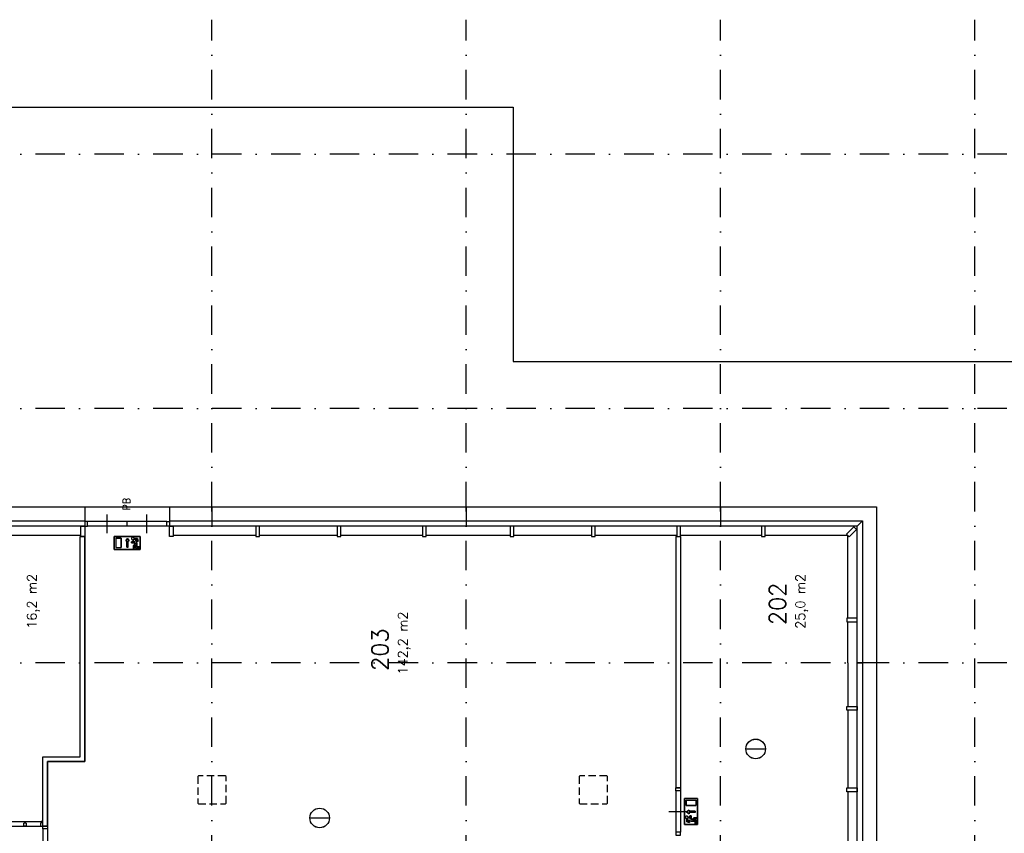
# Model space of a CAD drawing. Extents: x 36324 to 146208, y 143889 to 220609.
# Tile 9 of 21: x 57682 to 78588, y 187957 to 205239. Entities that reach past the tile are written whole.
import ezdxf
from ezdxf.enums import TextEntityAlignment as Align

# ---------------------------------------------------------------- set-up
doc = ezdxf.new("R2010")
doc.units = 0
doc.header["$LTSCALE"] = 100
for name, pattern in [('B0302', [12.5, 6.25, -3.125, 0, -3.125]), ('B0701', [2.34375, 1.5625, -0.78125]), ('B0804', [15, 10, -1, 1, -1, 1, -1])]:
    doc.linetypes.add(name, pattern=pattern)
for name, color, linetype in [('Bouwkundig', 253, 'CONTINUOUS'), ('Bouwkundig tekst', 252, 'CONTINUOUS'), ('Stramien', 252, 'B0302')]:
    doc.layers.add(name, color=color, linetype=linetype)
doc.layers.add('brandscheiding', color=40, linetype='B0804', lineweight=35)
doc.styles.add('bouwk tekst', font='romans.shx')
doc.styles.get("Standard").update_dxf_attribs({"font": 'romans.shx'})

msp = doc.modelspace()

# ---------------------------------------------------------------- linework, layer by layer
at = {"layer": 'Bouwkundig', "linetype": 'Continuous'}
for p, q in [((61763, 194894), (61763, 194480)), ((67163, 194894), (67163, 194480)), ((72563, 194894), (72563, 194480)), ((58963, 194260), (59063, 194260)), ((59686, 194265), (59686, 193988)), ((59723, 194229), (59723, 194025)), ((59723, 194229), (59834, 194229)), ((59834, 194229), (59834, 194025)), ((59935, 194167), (59972, 194222)), ((59972, 194222), (60009, 194167)), ((60120, 194219), (60181, 194219)), ((60181, 194219), (60196, 194159)), ((60241, 194265), (60241, 193988)), ((71613, 194260), (71713, 194260)), ((59723, 194025), (59834, 194025)), ((59958, 194167), (59935, 194167)), ((59958, 194037), (59958, 194167)), ((59986, 194037), (59986, 194167)), ((60009, 194167), (59986, 194167)), ((60056, 194127), (60056, 194150)), ((60056, 194150), (60089, 194150)), ((60056, 194127), (60112, 194127)), ((60089, 194183), (60089, 194150)), ((60133, 194113), (60093, 194062)), ((60093, 194062), (60093, 193993)), ((60112, 194160), (60133, 194113)), ((60112, 194160), (60112, 194127)), ((60144, 194090), (60116, 194054)), ((60116, 193993), (60116, 194054)), ((60136, 194196), (60167, 194128)), ((60163, 194196), (60136, 194196)), ((60144, 194016), (60144, 194090)), ((60232, 194016), (60144, 194016)), ((60163, 194196), (60172, 194159)), ((60167, 194128), (60167, 194039)), ((60167, 194039), (60232, 194039)), ((60172, 194159), (60196, 194159)), ((60232, 194039), (60232, 194016)), ((60241, 193988), (59686, 193988)), ((60093, 193993), (60116, 193993)), ((73100, 189749), (73518, 189749)), ((71798, 188697), (72075, 188697)), ((71835, 188660), (72038, 188660)), ((71835, 188660), (71835, 188549)), ((72038, 188660), (72038, 188549)), ((72075, 188142), (72075, 188697)), ((71835, 188549), (72038, 188549)), ((71897, 188448), (71841, 188411)), ((71841, 188411), (71897, 188374)), ((71897, 188425), (71897, 188448)), ((72026, 188425), (71897, 188425)), ((72026, 188397), (71897, 188397)), ((71897, 188374), (71897, 188397)), ((63841, 188283), (64260, 188283)), ((71844, 188263), (71844, 188202)), ((71844, 188202), (71904, 188187)), ((71867, 188247), (71936, 188216)), ((71867, 188220), (71867, 188247)), ((71867, 188220), (71904, 188211)), ((71880, 188295), (71913, 188295)), ((71903, 188272), (71950, 188250)), ((71903, 188272), (71936, 188272)), ((71904, 188211), (71904, 188187)), ((71936, 188327), (71913, 188327)), ((71913, 188327), (71913, 188295)), ((71936, 188327), (71936, 188272)), ((71936, 188216), (72024, 188216)), ((71950, 188250), (72001, 188290)), ((71973, 188239), (72009, 188267)), ((72047, 188239), (71973, 188239)), ((72001, 188290), (72071, 188290)), ((72071, 188267), (72009, 188267)), ((72024, 188216), (72024, 188151)), ((72024, 188151), (72047, 188151)), ((72047, 188151), (72047, 188239)), ((72071, 188290), (72071, 188267)), ((71798, 188142), (72075, 188142))]:
    msp.add_line(p, q, dxfattribs=at)
at = {"layer": 'Bouwkundig', "linetype": 'B0701'}
for p, q in [((61478, 189180), (61463, 189165)), ((61463, 189165), (61463, 188595)), ((62048, 189180), (61478, 189180)), ((62063, 189165), (62048, 189180)), ((62063, 188595), (62063, 189165)), ((69578, 189180), (69563, 189165)), ((69563, 189165), (69563, 188595)), ((70148, 189180), (69578, 189180)), ((70163, 189165), (70148, 189180)), ((70163, 188595), (70163, 189165)), ((61463, 188595), (61478, 188580)), ((61478, 188580), (62048, 188580)), ((62048, 188580), (62063, 188595)), ((69563, 188595), (69578, 188580)), ((69578, 188580), (70148, 188580)), ((70148, 188580), (70163, 188595))]:
    msp.add_line(p, q, dxfattribs=at)
at = {"layer": 'Bouwkundig', "linetype": 'Continuous'}
for points in [[(78963, 197980), (78963, 163580), (44563, 163580), (44563, 203380), (68163, 203380), (68163, 197980), (78963, 197980)], [(47649, 194894), (75877, 194894), (75877, 191580)], [(59063, 194894), (59063, 194480)], [(60863, 194894), (60863, 194480)], [(59543, 194330), (59543, 194530), (59543, 194730)], [(60383, 194330), (60383, 194530), (60383, 194730)], [(59063, 194480), (48063, 194480), (47949, 194594), (59063, 194594)], [(60803, 194580), (59123, 194580)], [(60803, 194480), (59123, 194480)], [(59963, 194480), (59963, 194580)], [(60863, 194594), (75577, 194594), (75463, 194480), (60863, 194480)], [(58983, 194280), (57263, 194280)], [(58173, 188110), (58173, 189580), (58963, 189580), (58963, 194260)], [(58273, 188110), (58273, 189480), (59063, 189480), (59063, 194260)], [(58963, 189580), (58963, 194260)], [(59063, 194260), (59063, 189480)], [(59834, 194025), (59834, 194229), (59723, 194229), (59723, 194025), (59834, 194025)], [(59958, 194037), (59986, 194037), (59986, 194167), (60009, 194167), (59972, 194222), (59935, 194167), (59958, 194167), (59958, 194037)], [(60064, 194239), (60063, 194238), (60062, 194237), (60062, 194236), (60061, 194235), (60060, 194234), (60059, 194232), (60059, 194231), (60058, 194230), (60058, 194229), (60057, 194227), (60057, 194226), (60057, 194225), (60056, 194223), (60056, 194222), (60056, 194221), (60056, 194219), (60056, 194218), (60056, 194217), (60056, 194215), (60057, 194214), (60057, 194213), (60057, 194211), (60058, 194210), (60058, 194209), (60059, 194207), (60059, 194206), (60060, 194205), (60061, 194204), (60062, 194203), (60062, 194202), (60063, 194201), (60064, 194200), (60065, 194199), (60066, 194198), (60067, 194197), (60068, 194196), (60070, 194195), (60071, 194195), (60072, 194194), (60073, 194194), (60075, 194193), (60076, 194193), (60077, 194192), (60078, 194192), (60080, 194192), (60081, 194192), (60083, 194192), (60084, 194192), (60085, 194192), (60087, 194192), (60088, 194192), (60089, 194192), (60091, 194192), (60092, 194193), (60093, 194193), (60095, 194194), (60096, 194194), (60097, 194195), (60098, 194195), (60099, 194196), (60100, 194197), (60101, 194198), (60103, 194199), (60104, 194200), (60104, 194201), (60105, 194202), (60106, 194203), (60107, 194204), (60108, 194205), (60108, 194206), (60109, 194207), (60110, 194209), (60110, 194210), (60110, 194211), (60111, 194213), (60111, 194214), (60111, 194215), (60112, 194217), (60112, 194218), (60112, 194219), (60112, 194221), (60112, 194222), (60111, 194223), (60111, 194225), (60111, 194226), (60110, 194227), (60110, 194229), (60110, 194230), (60109, 194231), (60108, 194232), (60108, 194234), (60107, 194235), (60106, 194236), (60105, 194237), (60104, 194238), (60104, 194239), (60103, 194240), (60101, 194241), (60100, 194242), (60099, 194242), (60098, 194243), (60097, 194244), (60096, 194244), (60095, 194245), (60093, 194245), (60092, 194246), (60091, 194246), (60089, 194246), (60088, 194247), (60087, 194247), (60085, 194247), (60084, 194247), (60083, 194247), (60081, 194247), (60080, 194247), (60078, 194246), (60077, 194246), (60076, 194246), (60075, 194245), (60073, 194245), (60072, 194244), (60071, 194244), (60070, 194243), (60068, 194242), (60067, 194242), (60066, 194241), (60065, 194240), (60064, 194239)], [(60111, 194223), (60110, 194228), (60108, 194233), (60105, 194237), (60103, 194240), (60099, 194242), (60095, 194245), (60090, 194246), (60082, 194247), (60076, 194246), (60072, 194244), (60070, 194243), (60067, 194241), (60065, 194240), (60062, 194236), (60060, 194233), (60058, 194228), (60056, 194223), (60056, 194218), (60057, 194215), (60058, 194209), (60060, 194206), (60063, 194201), (60067, 194197), (60070, 194195), (60074, 194193), (60079, 194192), (60085, 194192), (60091, 194193), (60096, 194194), (60099, 194196), (60102, 194198), (60105, 194202), (60108, 194206), (60110, 194209), (60111, 194213), (60111, 194216), (60112, 194221), (60111, 194223)], [(60232, 194016), (60232, 194039), (60167, 194039), (60167, 194128), (60136, 194196), (60163, 194196), (60172, 194159), (60196, 194159), (60181, 194219), (60120, 194219), (60120, 194213), (60119, 194211), (60118, 194208), (60117, 194206), (60116, 194202), (60114, 194199), (60113, 194198), (60111, 194195), (60109, 194193), (60106, 194191), (60103, 194189), (60100, 194187), (60098, 194186), (60093, 194184), (60090, 194184), (60089, 194183), (60089, 194150), (60056, 194150), (60056, 194127), (60112, 194127), (60112, 194160), (60133, 194113), (60093, 194062), (60093, 193993), (60116, 193993), (60116, 194054), (60144, 194090), (60144, 194016), (60232, 194016)], [(60120, 194219), (60120, 194219), (60120, 194218), (60120, 194218), (60120, 194218), (60120, 194217), (60120, 194217), (60120, 194216), (60120, 194216), (60120, 194216), (60120, 194215), (60120, 194215), (60120, 194214), (60120, 194214), (60120, 194214), (60119, 194213), (60119, 194213), (60119, 194212), (60119, 194212), (60119, 194212), (60119, 194211), (60119, 194211), (60119, 194210), (60119, 194210), (60119, 194210), (60119, 194209), (60118, 194209), (60118, 194208), (60118, 194208), (60118, 194208), (60118, 194207), (60118, 194207), (60118, 194207), (60118, 194206), (60117, 194206), (60117, 194205), (60117, 194205), (60117, 194205), (60117, 194204), (60117, 194204), (60116, 194204), (60116, 194203), (60116, 194203), (60116, 194202), (60116, 194202), (60115, 194202), (60115, 194201), (60115, 194201), (60115, 194201), (60115, 194200), (60114, 194200), (60114, 194200), (60114, 194199), (60114, 194199), (60114, 194199), (60113, 194198), (60113, 194198), (60113, 194198), (60113, 194197), (60112, 194197), (60112, 194197), (60112, 194196), (60112, 194196), (60111, 194196), (60111, 194195), (60111, 194195), (60110, 194195), (60110, 194195), (60110, 194194), (60110, 194194), (60109, 194194), (60109, 194193), (60109, 194193), (60108, 194193), (60108, 194193), (60108, 194192), (60108, 194192), (60107, 194192), (60107, 194191), (60107, 194191), (60106, 194191), (60106, 194191), (60106, 194190), (60105, 194190), (60105, 194190), (60105, 194190), (60104, 194189), (60104, 194189), (60104, 194189), (60103, 194189), (60103, 194189), (60103, 194188), (60102, 194188), (60102, 194188), (60102, 194188), (60101, 194188), (60101, 194187), (60101, 194187), (60100, 194187), (60100, 194187), (60099, 194187), (60099, 194186), (60099, 194186), (60098, 194186), (60098, 194186), (60098, 194186), (60097, 194186), (60097, 194186), (60096, 194185), (60096, 194185), (60096, 194185), (60095, 194185), (60095, 194185), (60094, 194185), (60094, 194185), (60094, 194184), (60093, 194184), (60093, 194184), (60093, 194184), (60092, 194184), (60092, 194184), (60091, 194184), (60091, 194184), (60091, 194184), (60090, 194184), (60090, 194184), (60089, 194184), (60089, 194183), (60089, 194183)], [(62693, 194280), (60943, 194280)], [(64423, 194280), (62773, 194280)], [(66233, 194280), (64503, 194280)], [(68093, 194280), (66313, 194280)], [(69823, 194280), (68173, 194280)], [(71633, 194280), (69903, 194280)], [(71613, 194260), (71613, 188920)], [(73433, 194280), (71713, 194280)], [(71713, 194260), (71713, 188920)], [(75263, 192530), (75263, 194280), (73513, 194280)], [(75263, 191580), (75263, 192450)], [(75263, 191580), (75263, 190650)], [(75463, 187210), (75463, 191580)], [(75463, 191580), (75577, 191580)], [(75577, 191580), (75577, 187210)], [(75877, 191580), (75577, 191580)], [(75777, 191580), (75577, 191580)], [(75877, 191580), (75877, 183210)], [(75263, 190570), (75263, 188920)], [(58173, 188110), (58173, 189580)], [(58173, 189580), (58963, 189580)], [(58273, 189480), (58273, 188110)], [(59063, 189480), (58273, 189480)], [(71713, 188920), (71613, 188920)], [(71613, 188860), (71613, 187979)], [(71713, 188860), (71713, 187979)], [(75263, 188840), (75263, 187110)], [(72038, 188549), (71835, 188549), (71835, 188660), (72038, 188660), (72038, 188549)], [(71463, 188420), (71663, 188420), (71863, 188420)], [(72026, 188425), (72026, 188397), (71897, 188397), (71897, 188374), (71841, 188411), (71897, 188448), (71897, 188425), (72026, 188425)], [(57448, 188210), (58138, 188210)], [(57767, 188170), (57782, 188170), (57782, 188210)], [(57782, 188210), (57802, 188210), (57802, 188170), (57817, 188170), (57817, 188110), (57767, 188110), (57767, 188170)], [(71824, 188319), (71825, 188320), (71826, 188321), (71827, 188322), (71829, 188322), (71830, 188323), (71831, 188324), (71832, 188324), (71833, 188325), (71835, 188326), (71836, 188326), (71837, 188326), (71839, 188327), (71840, 188327), (71841, 188327), (71843, 188327), (71844, 188327), (71845, 188327), (71847, 188327), (71848, 188327), (71849, 188327), (71851, 188326), (71852, 188326), (71853, 188326), (71855, 188325), (71856, 188324), (71857, 188324), (71858, 188323), (71859, 188322), (71860, 188322), (71862, 188321), (71863, 188320), (71864, 188319), (71865, 188318), (71865, 188317), (71866, 188316), (71867, 188315), (71868, 188314), (71868, 188312), (71869, 188311), (71870, 188310), (71870, 188309), (71870, 188307), (71871, 188306), (71871, 188305), (71871, 188303), (71872, 188302), (71872, 188301), (71872, 188299), (71872, 188298), (71872, 188297), (71871, 188295), (71871, 188294), (71871, 188293), (71870, 188291), (71870, 188290), (71870, 188289), (71869, 188288), (71868, 188286), (71868, 188285), (71867, 188284), (71866, 188283), (71865, 188282), (71865, 188281), (71864, 188280), (71863, 188279), (71862, 188278), (71860, 188277), (71859, 188276), (71858, 188276), (71857, 188275), (71856, 188274), (71855, 188274), (71853, 188273), (71852, 188273), (71851, 188272), (71849, 188272), (71848, 188272), (71847, 188272), (71845, 188272), (71844, 188272), (71843, 188272), (71841, 188272), (71840, 188272), (71839, 188272), (71837, 188272), (71836, 188273), (71835, 188273), (71833, 188274), (71832, 188274), (71831, 188275), (71830, 188276), (71829, 188276), (71827, 188277), (71826, 188278), (71825, 188279), (71824, 188280), (71823, 188281), (71822, 188282), (71822, 188283), (71821, 188284), (71820, 188285), (71819, 188286), (71819, 188288), (71818, 188289), (71818, 188290), (71817, 188291), (71817, 188293), (71817, 188294), (71817, 188295), (71816, 188297), (71816, 188298), (71816, 188299), (71816, 188301), (71816, 188302), (71817, 188303), (71817, 188305), (71817, 188306), (71817, 188307), (71818, 188309), (71818, 188310), (71819, 188311), (71819, 188312), (71820, 188314), (71821, 188315), (71822, 188316), (71822, 188317), (71823, 188318), (71824, 188319)], [(71840, 188272), (71835, 188273), (71830, 188275), (71826, 188278), (71824, 188280), (71821, 188284), (71819, 188288), (71817, 188294), (71816, 188301), (71817, 188307), (71819, 188311), (71820, 188314), (71822, 188316), (71824, 188318), (71827, 188321), (71831, 188324), (71835, 188326), (71841, 188327), (71845, 188327), (71848, 188327), (71854, 188325), (71857, 188324), (71862, 188321), (71866, 188316), (71868, 188313), (71870, 188309), (71871, 188305), (71872, 188298), (71871, 188292), (71869, 188288), (71867, 188284), (71865, 188281), (71861, 188278), (71858, 188275), (71854, 188274), (71850, 188272), (71847, 188272), (71843, 188272), (71840, 188272)], [(72047, 188151), (72024, 188151), (72024, 188216), (71936, 188216), (71867, 188247), (71867, 188220), (71904, 188211), (71904, 188187), (71844, 188202), (71844, 188263), (71850, 188264), (71852, 188264), (71855, 188265), (71858, 188266), (71861, 188268), (71864, 188269), (71866, 188271), (71868, 188272), (71870, 188274), (71872, 188277), (71874, 188280), (71876, 188283), (71877, 188286), (71879, 188290), (71879, 188293), (71880, 188295), (71913, 188295), (71913, 188327), (71936, 188327), (71936, 188272), (71903, 188272), (71950, 188250), (72001, 188290), (72071, 188290), (72071, 188267), (72009, 188267), (71973, 188239), (72047, 188239), (72047, 188151)], [(71844, 188263), (71844, 188263), (71845, 188263), (71845, 188263), (71846, 188263), (71846, 188263), (71846, 188263), (71847, 188263), (71847, 188263), (71848, 188263), (71848, 188264), (71848, 188264), (71849, 188264), (71849, 188264), (71850, 188264), (71850, 188264), (71850, 188264), (71851, 188264), (71851, 188264), (71852, 188264), (71852, 188264), (71852, 188264), (71853, 188264), (71853, 188264), (71854, 188265), (71854, 188265), (71854, 188265), (71855, 188265), (71855, 188265), (71856, 188265), (71856, 188265), (71856, 188265), (71857, 188266), (71857, 188266), (71857, 188266), (71858, 188266), (71858, 188266), (71859, 188266), (71859, 188267), (71859, 188267), (71860, 188267), (71860, 188267), (71860, 188267), (71861, 188267), (71861, 188268), (71861, 188268), (71862, 188268), (71862, 188268), (71863, 188268), (71863, 188269), (71863, 188269), (71864, 188269), (71864, 188269), (71864, 188270), (71865, 188270), (71865, 188270), (71865, 188270), (71866, 188270), (71866, 188271), (71866, 188271), (71867, 188271), (71867, 188271), (71867, 188272), (71867, 188272), (71868, 188272), (71868, 188273), (71868, 188273), (71869, 188273), (71869, 188273), (71869, 188274), (71870, 188274), (71870, 188274), (71870, 188275), (71870, 188275), (71871, 188275), (71871, 188275), (71871, 188276), (71871, 188276), (71872, 188276), (71872, 188277), (71872, 188277), (71873, 188277), (71873, 188278), (71873, 188278), (71873, 188278), (71873, 188279), (71874, 188279), (71874, 188279), (71874, 188280), (71874, 188280), (71875, 188280), (71875, 188281), (71875, 188281), (71875, 188281), (71875, 188282), (71876, 188282), (71876, 188282), (71876, 188283), (71876, 188283), (71876, 188284), (71877, 188284), (71877, 188284), (71877, 188285), (71877, 188285), (71877, 188285), (71877, 188286), (71878, 188286), (71878, 188287), (71878, 188287), (71878, 188287), (71878, 188288), (71878, 188288), (71878, 188288), (71878, 188289), (71879, 188289), (71879, 188290), (71879, 188290), (71879, 188290), (71879, 188291), (71879, 188291), (71879, 188292), (71879, 188292), (71879, 188292), (71879, 188293), (71880, 188293), (71880, 188294), (71880, 188294), (71880, 188294), (71880, 188295)], [(57463, 188110), (58122, 188110)], [(58273, 188110), (58173, 188110)], [(58173, 188050), (58173, 187270)], [(58273, 188050), (58273, 187270)]]:
    msp.add_lwpolyline(points, dxfattribs=at)
for points in [[(59063, 194260), (58983, 194260), (58983, 194480), (59063, 194480)], [(59063, 194480), (59123, 194480), (59123, 194580), (59063, 194580)], [(60863, 194480), (60803, 194480), (60803, 194580), (60863, 194580)], [(60943, 194260), (60863, 194260), (60863, 194480), (60943, 194480)], [(62773, 194480), (62693, 194480), (62693, 194260), (62773, 194260)], [(64503, 194480), (64423, 194480), (64423, 194260), (64503, 194260)], [(66313, 194480), (66233, 194480), (66233, 194260), (66313, 194260)], [(68173, 194480), (68093, 194480), (68093, 194260), (68173, 194260)], [(69903, 194480), (69823, 194480), (69823, 194260), (69903, 194260)], [(71713, 194480), (71633, 194480), (71633, 194260), (71713, 194260)], [(73513, 194480), (73433, 194480), (73433, 194260), (73513, 194260)], [(75447, 194408), (75390, 194464), (75235, 194309), (75291, 194252)], [(75577, 194594), (75577, 191580), (75463, 191580), (75463, 194480)], [(60120, 194219), (60119, 194213), (60116, 194203), (60112, 194197), (60109, 194193), (60103, 194188), (60096, 194185), (60092, 194184), (60089, 194183), (60089, 194150), (60056, 194150), (60056, 194127), (60112, 194127), (60112, 194160), (60133, 194113), (60093, 194062), (60093, 193993), (60116, 193993), (60116, 194054), (60144, 194090), (60144, 194016), (60232, 194016), (60232, 194039), (60167, 194039), (60167, 194128), (60136, 194196), (60163, 194196), (60172, 194159), (60196, 194159), (60181, 194219)], [(75463, 192450), (75463, 192530), (75243, 192530), (75243, 192450)], [(75463, 190650), (75463, 190570), (75243, 190570), (75243, 190650)], [(71713, 188920), (71713, 188860), (71613, 188860), (71613, 188920)], [(75463, 188920), (75463, 188840), (75243, 188840), (75243, 188920)], [(58173, 188210), (58138, 188210), (58138, 188170), (58123, 188170), (58123, 188110), (58173, 188110)], [(71844, 188263), (71851, 188264), (71861, 188267), (71866, 188271), (71870, 188274), (71875, 188281), (71878, 188287), (71879, 188292), (71880, 188295), (71913, 188295), (71913, 188327), (71936, 188327), (71936, 188272), (71903, 188272), (71950, 188250), (72001, 188290), (72071, 188290), (72071, 188267), (72009, 188267), (71973, 188239), (72047, 188239), (72047, 188151), (72024, 188151), (72024, 188216), (71936, 188216), (71867, 188247), (71867, 188220), (71904, 188211), (71904, 188187), (71844, 188202)], [(58273, 188110), (58273, 188050), (58173, 188050), (58173, 188110)], [(71713, 187919), (71713, 187979), (71613, 187979), (71613, 187919)]]:
    msp.add_lwpolyline(points, close=True, dxfattribs=at)
for centre, radius in [((73309, 189749), 209), ((73309, 189749), 208), ((64051, 188283), 209), ((64051, 188283), 208)]:
    msp.add_circle(centre, radius, dxfattribs=at)
at = {"layer": 'brandscheiding'}
for p, q in [((60241, 194265), (59686, 194265)), ((71798, 188142), (71798, 188697))]:
    msp.add_line(p, q, dxfattribs=at)
for points in [[(60241, 193988), (60241, 194265), (59686, 194265), (59686, 193988), (60241, 193988)], [(72075, 188142), (71798, 188142), (71798, 188697), (72075, 188697), (72075, 188142)]]:
    msp.add_lwpolyline(points, dxfattribs=at)
at = {"layer": 'Stramien'}
for p, q in [((61763, 153542), (61763, 205239)), ((67163, 153542), (67163, 205239)), ((72563, 153542), (72563, 205239)), ((77963, 153542), (77963, 205239)), ((133649, 202380), (36324, 202380)), ((133649, 196980), (36324, 196980)), ((133649, 191580), (36324, 191580))]:
    msp.add_line(p, q, dxfattribs=at)

# ---------------------------------------------------------------- texts
at = {"layer": 'Bouwkundig tekst', "linetype": 'Continuous'}
msp.add_text('PB', height=148.7, rotation=90, dxfattribs=at).set_placement((59950, 194814), align=Align.MIDDLE_LEFT)
for s, p in [('202', (73947, 192380)), ('203', (65506, 191407))]:
    msp.add_text(s, height=350, rotation=90, dxfattribs=at).set_placement(p)
at = {"layer": 'Bouwkundig tekst', "linetype": 'Continuous', "char_height": 200, "width": 1805, "attachment_point": 1, "rotation": 90, "style": 'bouwk tekst'}
for s, insert in [('16,2 m2', (57840, 192302)), ('25,0 m2', (74157, 192302)), ('142,2 m2', (65716, 191329))]:
    msp.add_mtext(s, dxfattribs=dict(at, insert=insert))

doc.saveas('drawing.dxf')
